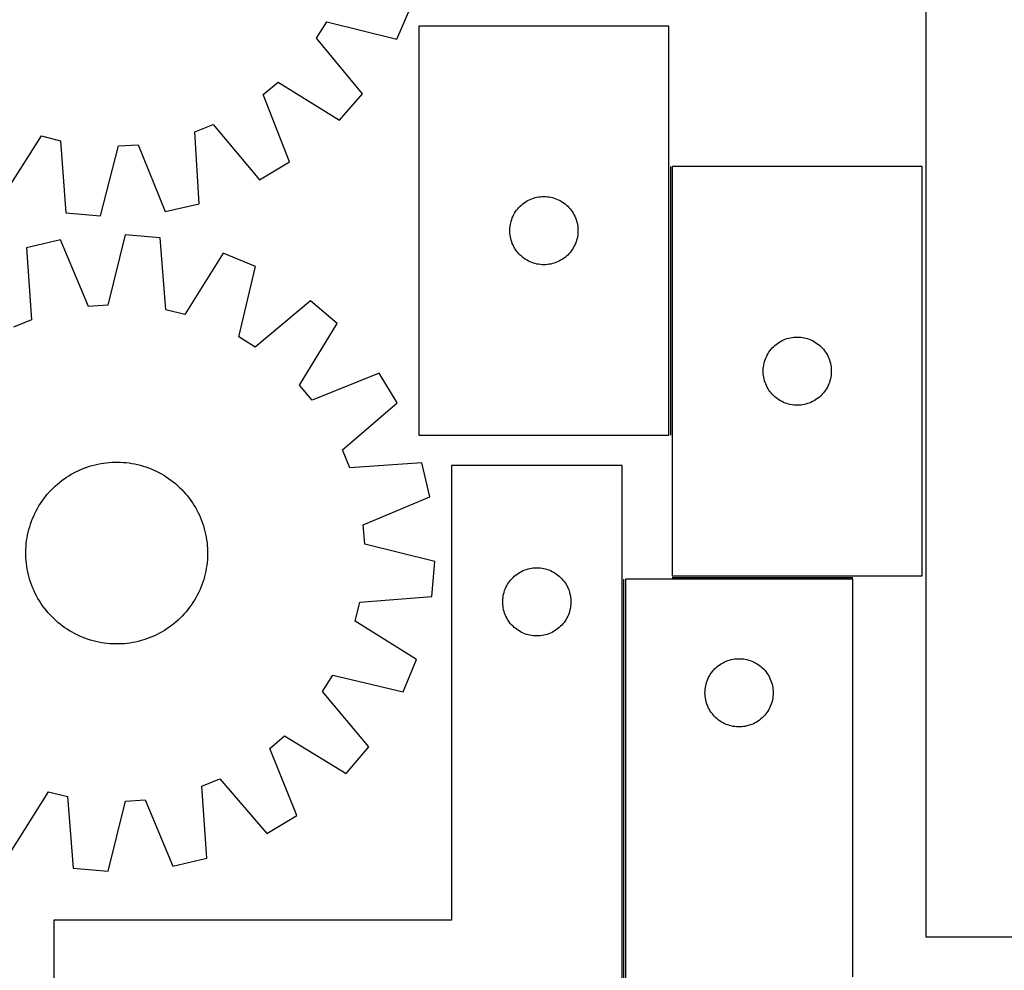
# Model space of a CAD drawing. Header units: millimetres. Extents: x 7 to 1493, y 7 to 2993.
# Tile 8 of 16: x 341 to 775, y 2194 to 2612. Entities that reach past the tile are written whole.
import ezdxf

# ---------------------------------------------------------------- set-up
doc = ezdxf.new("R2010")
doc.units = ezdxf.units.MM
doc.layers.add('COMMON', color=5, linetype='CONTINUOUS', true_color=0x0000ff)
doc.layers.add('CUT', color=7, linetype='CONTINUOUS', true_color=0x000000)

msp = doc.modelspace()

# ---------------------------------------------------------------- linework, layer by layer
at = {"layer": 'COMMON'}
for p, q in [((627.888266, 2547.123917), (627.888266, 2428.940216)), ((628.638267, 2366.373916), (708.034699, 2366.373916)), ((607.284699, 2115.623916), (607.284699, 2365.623916))]:
    msp.add_line(p, q, dxfattribs=at)
at = {"layer": 'CUT'}
for p, q in [((740.153122, 2658.313511), (740.153122, 2208.313511)), ((507.474322, 2603.220191), (513.532246, 2617.363461)), ((472.068838, 2603.578433), (476.636216, 2610.835045)), ((476.636216, 2610.835045), (507.474322, 2603.220191)), ((627.138266, 2608.940216), (517.138266, 2608.940216)), ((517.138266, 2608.940216), (517.138266, 2428.940216)), ((627.138266, 2428.940216), (627.138266, 2608.940216)), ((492.272258, 2579.067281), (472.068838, 2603.578433)), ((448.578405, 2578.769837), (455.164656, 2584.259888)), ((455.164656, 2584.259888), (482.140318, 2567.488233)), ((460.218636, 2549.215146), (448.578405, 2578.769837)), ((482.140318, 2567.488233), (492.272258, 2579.067281)), ((418.571398, 2562.434404), (426.531814, 2565.620489)), ((426.531814, 2565.620489), (447.004467, 2541.333759)), ((420.509014, 2530.729193), (418.571398, 2562.434404)), ((334.038916, 2533.804235), (351.107206, 2560.593192)), ((351.107206, 2560.593192), (359.420052, 2558.491773)), ((359.420052, 2558.491773), (361.707394, 2526.809873)), ((384.985112, 2556.171159), (393.540472, 2556.741402)), ((393.540472, 2556.741402), (405.506109, 2527.316951)), ((377.030445, 2525.418955), (384.985112, 2556.171159)), ((447.004467, 2541.333759), (460.218636, 2549.215146)), ((628.638267, 2547.123917), (628.638267, 2367.123917)), ((738.638267, 2547.123917), (628.638267, 2547.123917)), ((738.638267, 2367.123917), (738.638267, 2547.123917)), ((405.506109, 2527.316951), (420.509014, 2530.729193)), ((562.235984, 2530.207195), (562.829124, 2530.702014)), ((562.829124, 2530.702014), (563.446949, 2531.165642)), ((563.446949, 2531.165642), (564.087823, 2531.59685)), ((564.087823, 2531.59685), (564.750045, 2531.994495)), ((564.750045, 2531.994495), (565.431859, 2532.357523)), ((565.431859, 2532.357523), (566.131457, 2532.68497)), ((566.131457, 2532.68497), (566.846985, 2532.975969)), ((566.846985, 2532.975969), (567.576543, 2533.229747)), ((567.576543, 2533.229747), (568.318199, 2533.445632)), ((568.318199, 2533.445632), (569.069985, 2533.623052)), ((569.069985, 2533.623052), (569.829907, 2533.761535)), ((569.829907, 2533.761535), (570.595951, 2533.860715)), ((570.595951, 2533.860715), (571.366085, 2533.920328)), ((571.366085, 2533.920328), (572.138266, 2533.940216)), ((572.138266, 2533.940216), (572.910447, 2533.920328)), ((572.910447, 2533.920328), (573.680581, 2533.860715)), ((573.680581, 2533.860715), (574.446625, 2533.761535)), ((574.446625, 2533.761535), (575.206547, 2533.623052)), ((575.206547, 2533.623052), (575.958333, 2533.445632)), ((575.958333, 2533.445632), (576.699988, 2533.229747)), ((576.699988, 2533.229747), (577.429547, 2532.975969)), ((577.429547, 2532.975969), (578.145074, 2532.68497)), ((578.145074, 2532.68497), (578.844673, 2532.357523)), ((578.844673, 2532.357523), (579.526487, 2531.994495)), ((579.526487, 2531.994495), (580.188709, 2531.59685)), ((580.188709, 2531.59685), (580.829582, 2531.165642)), ((580.829582, 2531.165642), (581.447408, 2530.702014)), ((581.447408, 2530.702014), (582.040548, 2530.207195)), ((361.707394, 2526.809873), (377.030445, 2525.418955)), ((558.898084, 2525.989868), (559.278546, 2526.662108)), ((559.278546, 2526.662108), (559.693111, 2527.313872)), ((559.693111, 2527.313872), (560.140677, 2527.943431)), ((560.140677, 2527.943431), (560.620059, 2528.549114)), ((560.620059, 2528.549114), (561.129985, 2529.129317)), ((561.129985, 2529.129317), (561.669104, 2529.682499)), ((561.669104, 2529.682499), (562.235984, 2530.207195)), ((582.040548, 2530.207195), (582.607428, 2529.682499)), ((582.607428, 2529.682499), (583.146546, 2529.129317)), ((583.146546, 2529.129317), (583.656473, 2528.549114)), ((583.656473, 2528.549114), (584.135855, 2527.943431)), ((584.135855, 2527.943431), (584.583421, 2527.313872)), ((584.583421, 2527.313872), (584.997985, 2526.662108)), ((584.997985, 2526.662108), (585.378448, 2525.989868)), ((557.381297, 2521.629428), (557.5393, 2522.385533)), ((557.5393, 2522.385533), (557.736018, 2523.132501)), ((557.736018, 2523.132501), (557.970927, 2523.868352)), ((557.970927, 2523.868352), (558.243406, 2524.591135)), ((558.243406, 2524.591135), (558.552732, 2525.298932)), ((558.552732, 2525.298932), (558.898084, 2525.989868)), ((585.378448, 2525.989868), (585.7238, 2525.298932)), ((585.7238, 2525.298932), (586.033125, 2524.591135)), ((586.033125, 2524.591135), (586.305604, 2523.868352)), ((586.305604, 2523.868352), (586.540514, 2523.132501)), ((586.540514, 2523.132501), (586.737231, 2522.385533)), ((586.737231, 2522.385533), (586.895235, 2521.629428)), ((557.143239, 2519.326435), (557.183003, 2520.097848)), ((557.143239, 2518.553998), (557.143239, 2519.326435)), ((557.183003, 2517.782585), (557.143239, 2518.553998)), ((557.183003, 2520.097848), (557.262426, 2520.866192)), ((557.262426, 2517.014241), (557.183003, 2517.782585)), ((557.262426, 2520.866192), (557.381297, 2521.629428)), ((586.895235, 2521.629428), (587.014106, 2520.866192)), ((587.014106, 2520.866192), (587.093529, 2520.097848)), ((587.093529, 2517.782585), (587.014106, 2517.014241)), ((587.093529, 2520.097848), (587.133293, 2519.326435)), ((587.133293, 2518.553998), (587.093529, 2517.782585)), ((587.133293, 2519.326435), (587.133293, 2518.553998)), ((359.460465, 2514.896833), (344.487695, 2511.354698)), ((371.680657, 2485.577186), (359.460465, 2514.896833)), ((387.91861, 2517.041539), (380.230754, 2486.221552)), ((403.25314, 2515.783469), (387.91861, 2517.041539)), ((405.814965, 2484.122582), (403.25314, 2515.783469)), ((557.381297, 2516.251005), (557.262426, 2517.014241)), ((557.5393, 2515.4949), (557.381297, 2516.251005)), ((557.736018, 2514.747932), (557.5393, 2515.4949)), ((557.970927, 2514.012081), (557.736018, 2514.747932)), ((558.243406, 2513.289298), (557.970927, 2514.012081)), ((558.552732, 2512.581501), (558.243406, 2513.289298)), ((586.033125, 2513.289298), (585.7238, 2512.581501)), ((586.305604, 2514.012081), (586.033125, 2513.289298)), ((586.540514, 2514.747932), (586.305604, 2514.012081)), ((586.737231, 2515.4949), (586.540514, 2514.747932)), ((586.895235, 2516.251005), (586.737231, 2515.4949)), ((587.014106, 2517.014241), (586.895235, 2516.251005)), ((344.487695, 2511.354698), (346.700009, 2479.66747)), ((430.981196, 2509.029156), (414.14571, 2482.093284)), ((445.176436, 2503.09403), (430.981196, 2509.029156)), ((558.898084, 2511.890565), (558.552732, 2512.581501)), ((559.278546, 2511.218324), (558.898084, 2511.890565)), ((559.693111, 2510.566561), (559.278546, 2511.218324)), ((560.140677, 2509.937002), (559.693111, 2510.566561)), ((560.620059, 2509.331319), (560.140677, 2509.937002)), ((561.129985, 2508.751116), (560.620059, 2509.331319)), ((583.656473, 2509.331319), (583.146546, 2508.751116)), ((584.135855, 2509.937002), (583.656473, 2509.331319)), ((584.583421, 2510.566561), (584.135855, 2509.937002)), ((584.997985, 2511.218324), (584.583421, 2510.566561)), ((585.378448, 2511.890565), (584.997985, 2511.218324)), ((585.7238, 2512.581501), (585.378448, 2511.890565)), ((561.669104, 2508.197934), (561.129985, 2508.751116)), ((562.235984, 2507.673238), (561.669104, 2508.197934)), ((562.829124, 2507.178419), (562.235984, 2507.673238)), ((563.446949, 2506.714791), (562.829124, 2507.178419)), ((564.087823, 2506.283583), (563.446949, 2506.714791)), ((564.750045, 2505.885938), (564.087823, 2506.283583)), ((565.431859, 2505.52291), (564.750045, 2505.885938)), ((566.131457, 2505.195463), (565.431859, 2505.52291)), ((566.846985, 2504.904464), (566.131457, 2505.195463)), ((567.576543, 2504.650686), (566.846985, 2504.904464)), ((568.318199, 2504.434801), (567.576543, 2504.650686)), ((576.699988, 2504.650686), (575.958333, 2504.434801)), ((577.429547, 2504.904464), (576.699988, 2504.650686)), ((578.145074, 2505.195463), (577.429547, 2504.904464)), ((578.844673, 2505.52291), (578.145074, 2505.195463)), ((579.526487, 2505.885938), (578.844673, 2505.52291)), ((580.188709, 2506.283583), (579.526487, 2505.885938)), ((580.829582, 2506.714791), (580.188709, 2506.283583)), ((581.447408, 2507.178419), (580.829582, 2506.714791)), ((582.040548, 2507.673238), (581.447408, 2507.178419)), ((582.607428, 2508.197934), (582.040548, 2507.673238)), ((583.146546, 2508.751116), (582.607428, 2508.197934)), ((437.829123, 2472.191089), (445.176436, 2503.09403)), ((569.069985, 2504.257381), (568.318199, 2504.434801)), ((569.829907, 2504.118898), (569.069985, 2504.257381)), ((570.595951, 2504.019718), (569.829907, 2504.118898)), ((571.366085, 2503.960105), (570.595951, 2504.019718)), ((572.138266, 2503.940216), (571.366085, 2503.960105)), ((572.910447, 2503.960105), (572.138266, 2503.940216)), ((573.680581, 2504.019718), (572.910447, 2503.960105)), ((574.446625, 2504.118898), (573.680581, 2504.019718)), ((575.206547, 2504.257381), (574.446625, 2504.118898)), ((575.958333, 2504.434801), (575.206547, 2504.257381)), ((469.460186, 2488.101856), (445.125046, 2467.686771)), ((481.126607, 2478.070646), (469.460186, 2488.101856)), ((380.230754, 2486.221552), (371.680657, 2485.577186)), ((414.14571, 2482.093284), (405.814965, 2484.122582)), ((346.700009, 2479.66747), (338.767503, 2476.412516)), ((464.589363, 2450.950647), (481.126607, 2478.070646)), ((445.125046, 2467.686771), (437.829123, 2472.191089)), ((674.94695, 2469.349342), (675.587824, 2469.780551)), ((675.587824, 2469.780551), (676.250046, 2470.178196)), ((676.250046, 2470.178196), (676.93186, 2470.541224)), ((676.93186, 2470.541224), (677.631458, 2470.868671)), ((677.631458, 2470.868671), (678.346986, 2471.15967)), ((678.346986, 2471.15967), (679.076544, 2471.413448)), ((679.076544, 2471.413448), (679.8182, 2471.629333)), ((679.8182, 2471.629333), (680.569986, 2471.806753)), ((680.569986, 2471.806753), (681.329908, 2471.945236)), ((681.329908, 2471.945236), (682.095952, 2472.044415)), ((682.095952, 2472.044415), (682.866086, 2472.104029)), ((682.866086, 2472.104029), (683.638267, 2472.123917)), ((683.638267, 2472.123917), (684.410448, 2472.104029)), ((684.410448, 2472.104029), (685.180582, 2472.044415)), ((685.180582, 2472.044415), (685.946626, 2471.945236)), ((685.946626, 2471.945236), (686.706548, 2471.806753)), ((686.706548, 2471.806753), (687.458334, 2471.629333)), ((687.458334, 2471.629333), (688.199989, 2471.413448)), ((688.199989, 2471.413448), (688.929548, 2471.15967)), ((688.929548, 2471.15967), (689.645075, 2470.868671)), ((689.645075, 2470.868671), (690.344674, 2470.541224)), ((690.344674, 2470.541224), (691.026488, 2470.178196)), ((691.026488, 2470.178196), (691.68871, 2469.780551)), ((691.68871, 2469.780551), (692.329583, 2469.349342)), ((670.778547, 2464.845809), (671.193112, 2465.497573)), ((671.193112, 2465.497573), (671.640678, 2466.127132)), ((671.640678, 2466.127132), (672.12006, 2466.732815)), ((672.12006, 2466.732815), (672.629986, 2467.313017)), ((672.629986, 2467.313017), (673.169105, 2467.8662)), ((673.169105, 2467.8662), (673.735985, 2468.390896)), ((673.735985, 2468.390896), (674.329125, 2468.885714)), ((674.329125, 2468.885714), (674.94695, 2469.349342)), ((692.329583, 2469.349342), (692.947409, 2468.885714)), ((692.947409, 2468.885714), (693.540549, 2468.390896)), ((693.540549, 2468.390896), (694.107429, 2467.8662)), ((694.107429, 2467.8662), (694.646547, 2467.313017)), ((694.646547, 2467.313017), (695.156474, 2466.732815)), ((695.156474, 2466.732815), (695.635856, 2466.127132)), ((695.635856, 2466.127132), (696.083422, 2465.497573)), ((696.083422, 2465.497573), (696.497986, 2464.845809)), ((669.039301, 2460.569233), (669.236019, 2461.316202)), ((669.236019, 2461.316202), (669.470928, 2462.052053)), ((669.470928, 2462.052053), (669.743407, 2462.774836)), ((669.743407, 2462.774836), (670.052733, 2463.482633)), ((670.052733, 2463.482633), (670.398085, 2464.173568)), ((670.398085, 2464.173568), (670.778547, 2464.845809)), ((696.497986, 2464.845809), (696.878449, 2464.173568)), ((696.878449, 2464.173568), (697.223801, 2463.482633)), ((697.223801, 2463.482633), (697.533126, 2462.774836)), ((697.533126, 2462.774836), (697.805605, 2462.052053)), ((697.805605, 2462.052053), (698.040515, 2461.316202)), ((698.040515, 2461.316202), (698.237232, 2460.569233)), ((668.64324, 2457.510136), (668.683004, 2458.281549)), ((668.64324, 2456.737699), (668.64324, 2457.510136)), ((668.683004, 2458.281549), (668.762427, 2459.049893)), ((668.762427, 2459.049893), (668.881298, 2459.813129)), ((668.881298, 2459.813129), (669.039301, 2460.569233)), ((698.237232, 2460.569233), (698.395236, 2459.813129)), ((698.395236, 2459.813129), (698.514107, 2459.049893)), ((698.514107, 2459.049893), (698.59353, 2458.281549)), ((698.59353, 2458.281549), (698.633294, 2457.510136)), ((698.633294, 2457.510136), (698.633294, 2456.737699)), ((499.588989, 2456.308149), (470.136287, 2444.412221)), ((507.5846, 2443.162779), (499.588989, 2456.308149)), ((668.683004, 2455.966285), (668.64324, 2456.737699)), ((668.762427, 2455.197942), (668.683004, 2455.966285)), ((668.881298, 2454.434706), (668.762427, 2455.197942)), ((669.039301, 2453.678601), (668.881298, 2454.434706)), ((669.236019, 2452.931633), (669.039301, 2453.678601)), ((669.470928, 2452.195782), (669.236019, 2452.931633)), ((698.040515, 2452.931633), (697.805605, 2452.195782)), ((698.237232, 2453.678601), (698.040515, 2452.931633)), ((698.395236, 2454.434706), (698.237232, 2453.678601)), ((698.514107, 2455.197942), (698.395236, 2454.434706)), ((698.59353, 2455.966285), (698.514107, 2455.197942)), ((698.633294, 2456.737699), (698.59353, 2455.966285)), ((470.136287, 2444.412221), (464.589363, 2450.950647)), ((669.743407, 2451.472999), (669.470928, 2452.195782)), ((670.052733, 2450.765201), (669.743407, 2451.472999)), ((670.398085, 2450.074266), (670.052733, 2450.765201)), ((670.778547, 2449.402025), (670.398085, 2450.074266)), ((671.193112, 2448.750262), (670.778547, 2449.402025)), ((671.640678, 2448.120703), (671.193112, 2448.750262)), ((672.12006, 2447.51502), (671.640678, 2448.120703)), ((695.635856, 2448.120703), (695.156474, 2447.51502)), ((696.083422, 2448.750262), (695.635856, 2448.120703)), ((696.497986, 2449.402025), (696.083422, 2448.750262)), ((696.878449, 2450.074266), (696.497986, 2449.402025)), ((697.223801, 2450.765201), (696.878449, 2450.074266)), ((697.533126, 2451.472999), (697.223801, 2450.765201)), ((697.805605, 2452.195782), (697.533126, 2451.472999)), ((672.629986, 2446.934817), (672.12006, 2447.51502)), ((673.169105, 2446.381635), (672.629986, 2446.934817)), ((673.735985, 2445.856938), (673.169105, 2446.381635)), ((674.329125, 2445.36212), (673.735985, 2445.856938)), ((674.94695, 2444.898492), (674.329125, 2445.36212)), ((675.587824, 2444.467284), (674.94695, 2444.898492)), ((676.250046, 2444.069639), (675.587824, 2444.467284)), ((676.93186, 2443.706611), (676.250046, 2444.069639)), ((691.026488, 2444.069639), (690.344674, 2443.706611)), ((691.68871, 2444.467284), (691.026488, 2444.069639)), ((692.329583, 2444.898492), (691.68871, 2444.467284)), ((692.947409, 2445.36212), (692.329583, 2444.898492)), ((693.540549, 2445.856938), (692.947409, 2445.36212)), ((694.107429, 2446.381635), (693.540549, 2445.856938)), ((694.646547, 2446.934817), (694.107429, 2446.381635)), ((695.156474, 2447.51502), (694.646547, 2446.934817)), ((483.476206, 2422.480417), (507.5846, 2443.162779)), ((677.631458, 2443.379164), (676.93186, 2443.706611)), ((678.346986, 2443.088165), (677.631458, 2443.379164)), ((679.076544, 2442.834387), (678.346986, 2443.088165)), ((679.8182, 2442.618501), (679.076544, 2442.834387)), ((680.569986, 2442.441082), (679.8182, 2442.618501)), ((681.329908, 2442.302599), (680.569986, 2442.441082)), ((682.095952, 2442.203419), (681.329908, 2442.302599)), ((682.866086, 2442.143806), (682.095952, 2442.203419)), ((683.638267, 2442.123917), (682.866086, 2442.143806)), ((684.410448, 2442.143806), (683.638267, 2442.123917)), ((685.180582, 2442.203419), (684.410448, 2442.143806)), ((685.946626, 2442.302599), (685.180582, 2442.203419)), ((686.706548, 2442.441082), (685.946626, 2442.302599)), ((687.458334, 2442.618501), (686.706548, 2442.441082)), ((688.199989, 2442.834387), (687.458334, 2442.618501)), ((688.929548, 2443.088165), (688.199989, 2442.834387)), ((689.645075, 2443.379164), (688.929548, 2443.088165)), ((690.344674, 2443.706611), (689.645075, 2443.379164)), ((517.138266, 2428.940216), (627.138266, 2428.940216)), ((486.731159, 2414.547911), (483.476206, 2422.480417)), ((366.395499, 2412.933035), (367.530053, 2413.473214)), ((367.530053, 2413.473214), (368.681015, 2413.97749)), ((368.681015, 2413.97749), (369.847249, 2414.445364)), ((369.847249, 2414.445364), (371.027603, 2414.876375)), ((371.027603, 2414.876375), (372.220913, 2415.270098)), ((372.220913, 2415.270098), (373.426002, 2415.626143)), ((373.426002, 2415.626143), (374.641679, 2415.94416)), ((374.641679, 2415.94416), (375.866746, 2416.223835)), ((375.866746, 2416.223835), (377.099993, 2416.464891)), ((377.099993, 2416.464891), (378.340204, 2416.667092)), ((378.340204, 2416.667092), (379.586154, 2416.830236)), ((379.586154, 2416.830236), (380.836613, 2416.954164)), ((380.836613, 2416.954164), (382.090348, 2417.038753)), ((382.090348, 2417.038753), (383.346121, 2417.083919)), ((383.346121, 2417.083919), (384.602694, 2417.089619)), ((384.602694, 2417.089619), (385.858825, 2417.055845)), ((385.858825, 2417.055845), (387.113276, 2416.982632)), ((387.113276, 2416.982632), (388.364808, 2416.870052)), ((388.364808, 2416.870052), (389.612186, 2416.718216)), ((389.612186, 2416.718216), (390.85418, 2416.527274)), ((390.85418, 2416.527274), (392.089563, 2416.297414)), ((392.089563, 2416.297414), (393.317116, 2416.028863)), ((393.317116, 2416.028863), (394.535629, 2415.721887)), ((394.535629, 2415.721887), (395.743897, 2415.376787)), ((395.743897, 2415.376787), (396.94073, 2414.993905)), ((396.94073, 2414.993905), (398.124945, 2414.573619)), ((398.124945, 2414.573619), (399.295375, 2414.116342)), ((399.295375, 2414.116342), (400.450863, 2413.622528)), ((400.450863, 2413.622528), (401.590271, 2413.092662)), ((518.418387, 2416.760225), (486.731159, 2414.547911)), ((521.960522, 2401.787455), (518.418387, 2416.760225)), ((606.534698, 2415.623916), (531.534698, 2415.623916)), ((531.534698, 2415.623916), (531.534698, 2215.623916)), ((606.534698, 2115.623916), (606.534698, 2415.623916)), ((359.994164, 2408.970244), (361.007403, 2409.71345)), ((361.007403, 2409.71345), (362.043486, 2410.424462)), ((362.043486, 2410.424462), (363.101392, 2411.102579)), ((363.101392, 2411.102579), (364.180075, 2411.747132)), ((364.180075, 2411.747132), (365.278472, 2412.357485)), ((365.278472, 2412.357485), (366.395499, 2412.933035)), ((401.590271, 2413.092662), (402.712473, 2412.527268)), ((402.712473, 2412.527268), (403.816361, 2411.926904)), ((403.816361, 2411.926904), (404.900847, 2411.292162)), ((404.900847, 2411.292162), (405.96486, 2410.623669)), ((405.96486, 2410.623669), (407.00735, 2409.922084)), ((407.00735, 2409.922084), (408.027288, 2409.1881)), ((408.027288, 2409.1881), (409.023669, 2408.422442)), ((354.448768, 2403.878155), (355.304796, 2404.798058)), ((355.304796, 2404.798058), (356.189297, 2405.690619)), ((356.189297, 2405.690619), (357.101398, 2406.554957)), ((357.101398, 2406.554957), (358.040198, 2407.390218)), ((358.040198, 2407.390218), (359.00477, 2408.195579)), ((359.00477, 2408.195579), (359.994164, 2408.970244)), ((409.023669, 2408.422442), (409.995507, 2407.625863)), ((409.995507, 2407.625863), (410.941845, 2406.799152)), ((410.941845, 2406.799152), (411.861748, 2405.943124)), ((411.861748, 2405.943124), (412.754309, 2405.058623)), ((412.754309, 2405.058623), (413.618647, 2404.146522)), ((351.325836, 2399.94366), (352.05982, 2400.963598)), ((352.05982, 2400.963598), (352.825478, 2401.959979)), ((352.825478, 2401.959979), (353.622057, 2402.931817)), ((353.622057, 2402.931817), (354.448768, 2403.878155)), ((413.618647, 2404.146522), (414.453908, 2403.207722)), ((414.453908, 2403.207722), (415.259269, 2402.243149)), ((415.259269, 2402.243149), (416.033934, 2401.253756)), ((416.033934, 2401.253756), (416.77714, 2400.240517)), ((492.640876, 2389.567263), (521.960522, 2401.787455)), ((348.720652, 2395.648783), (349.321016, 2396.752671)), ((349.321016, 2396.752671), (349.955758, 2397.837157)), ((349.955758, 2397.837157), (350.624251, 2398.90117)), ((350.624251, 2398.90117), (351.325836, 2399.94366)), ((416.77714, 2400.240517), (417.488152, 2399.204434)), ((417.488152, 2399.204434), (418.166269, 2398.146528)), ((418.166269, 2398.146528), (418.810822, 2397.067845)), ((418.810822, 2397.067845), (419.421175, 2395.969448)), ((346.674301, 2391.061255), (347.131577, 2392.231685)), ((347.131577, 2392.231685), (347.625392, 2393.387174)), ((347.625392, 2393.387174), (348.155258, 2394.526581)), ((348.155258, 2394.526581), (348.720652, 2395.648783)), ((419.421175, 2395.969448), (419.996725, 2394.852421)), ((419.996725, 2394.852421), (420.536904, 2393.717867)), ((420.536904, 2393.717867), (421.04118, 2392.566905)), ((421.04118, 2392.566905), (421.509054, 2391.400671)), ((345.219057, 2386.253426), (345.526033, 2387.471939)), ((345.526033, 2387.471939), (345.871133, 2388.680207)), ((345.871133, 2388.680207), (346.254015, 2389.87704)), ((346.254015, 2389.87704), (346.674301, 2391.061255)), ((421.509054, 2391.400671), (421.940065, 2390.220317)), ((421.940065, 2390.220317), (422.333788, 2389.027007)), ((422.333788, 2389.027007), (422.689833, 2387.821918)), ((422.689833, 2387.821918), (423.00785, 2386.606241)), ((493.285242, 2381.017166), (492.640876, 2389.567263)), ((344.529704, 2382.548497), (344.720646, 2383.79049)), ((344.720646, 2383.79049), (344.950506, 2385.025873)), ((344.950506, 2385.025873), (345.219057, 2386.253426)), ((423.00785, 2386.606241), (423.287525, 2385.381174)), ((423.287525, 2385.381174), (423.528581, 2384.147926)), ((423.528581, 2384.147926), (423.730782, 2382.907716)), ((344.158301, 2377.539004), (344.192075, 2378.795135)), ((344.192075, 2378.795135), (344.265288, 2380.049586)), ((344.265288, 2380.049586), (344.377868, 2381.301118)), ((344.377868, 2381.301118), (344.529704, 2382.548497)), ((423.730782, 2382.907716), (423.893926, 2381.661766)), ((423.893926, 2381.661766), (424.017854, 2380.411307)), ((424.017854, 2380.411307), (424.102443, 2379.157572)), ((424.102443, 2379.157572), (424.147609, 2377.901799)), ((524.105229, 2373.32931), (493.285242, 2381.017166)), ((344.164001, 2376.282431), (344.158301, 2377.539004)), ((344.209167, 2375.026658), (344.164001, 2376.282431)), ((344.293756, 2373.772923), (344.209167, 2375.026658)), ((424.119535, 2375.389095), (424.046322, 2374.134644)), ((424.153308, 2376.645226), (424.119535, 2375.389095)), ((424.147609, 2377.901799), (424.153308, 2376.645226)), ((344.417684, 2372.522464), (344.293756, 2373.772923)), ((344.580828, 2371.276514), (344.417684, 2372.522464)), ((344.783029, 2370.036303), (344.580828, 2371.276514)), ((423.590964, 2370.39374), (423.361104, 2369.158357)), ((423.781906, 2371.635733), (423.590964, 2370.39374)), ((423.933742, 2372.883112), (423.781906, 2371.635733)), ((424.046322, 2374.134644), (423.933742, 2372.883112)), ((522.847159, 2357.99478), (524.105229, 2373.32931)), ((564.472976, 2369.913447), (565.214631, 2370.129332)), ((565.214631, 2370.129332), (565.966417, 2370.306752)), ((565.966417, 2370.306752), (566.72634, 2370.445235)), ((566.72634, 2370.445235), (567.492383, 2370.544414)), ((567.492383, 2370.544414), (568.262517, 2370.604028)), ((568.262517, 2370.604028), (569.034698, 2370.623916)), ((569.034698, 2370.623916), (569.80688, 2370.604028)), ((569.80688, 2370.604028), (570.577013, 2370.544414)), ((570.577013, 2370.544414), (571.343057, 2370.445235)), ((571.343057, 2370.445235), (572.102979, 2370.306752)), ((572.102979, 2370.306752), (572.854765, 2370.129332)), ((572.854765, 2370.129332), (573.596421, 2369.913447)), ((345.024085, 2368.803056), (344.783029, 2370.036303)), ((345.30376, 2367.577989), (345.024085, 2368.803056)), ((345.621777, 2366.362312), (345.30376, 2367.577989)), ((345.977822, 2365.157223), (345.621777, 2366.362312)), ((422.785577, 2366.712291), (422.440477, 2365.504023)), ((423.092553, 2367.930804), (422.785577, 2366.712291)), ((423.361104, 2369.158357), (423.092553, 2367.930804)), ((557.516491, 2365.232814), (558.026418, 2365.813016)), ((558.026418, 2365.813016), (558.565536, 2366.366199)), ((558.565536, 2366.366199), (559.132416, 2366.890895)), ((559.132416, 2366.890895), (559.725556, 2367.385713)), ((559.725556, 2367.385713), (560.343382, 2367.849341)), ((560.343382, 2367.849341), (560.984255, 2368.28055)), ((560.984255, 2368.28055), (561.646477, 2368.678195)), ((561.646477, 2368.678195), (562.328291, 2369.041223)), ((562.328291, 2369.041223), (563.02789, 2369.36867)), ((563.02789, 2369.36867), (563.743417, 2369.659669)), ((563.743417, 2369.659669), (564.472976, 2369.913447)), ((573.596421, 2369.913447), (574.325979, 2369.659669)), ((574.325979, 2369.659669), (575.041507, 2369.36867)), ((575.041507, 2369.36867), (575.741105, 2369.041223)), ((575.741105, 2369.041223), (576.422919, 2368.678195)), ((576.422919, 2368.678195), (577.085141, 2368.28055)), ((577.085141, 2368.28055), (577.726015, 2367.849341)), ((577.726015, 2367.849341), (578.34384, 2367.385713)), ((578.34384, 2367.385713), (578.93698, 2366.890895)), ((578.93698, 2366.890895), (579.50386, 2366.366199)), ((579.50386, 2366.366199), (580.042979, 2365.813016)), ((580.042979, 2365.813016), (580.552905, 2365.232814)), ((628.638267, 2367.123917), (738.638267, 2367.123917)), ((346.371545, 2363.963913), (345.977822, 2365.157223)), ((346.802556, 2362.783559), (346.371545, 2363.963913)), ((347.27043, 2361.617325), (346.802556, 2362.783559)), ((347.774706, 2360.466363), (347.27043, 2361.617325)), ((421.180032, 2361.952545), (420.686218, 2360.797056)), ((421.637309, 2363.122975), (421.180032, 2361.952545)), ((422.057595, 2364.30719), (421.637309, 2363.122975)), ((422.440477, 2365.504023), (422.057595, 2364.30719)), ((555.139839, 2361.274835), (555.449164, 2361.982632)), ((555.449164, 2361.982632), (555.794516, 2362.673567)), ((555.794516, 2362.673567), (556.174979, 2363.345808)), ((556.174979, 2363.345808), (556.589543, 2363.997572)), ((556.589543, 2363.997572), (557.03711, 2364.627131)), ((557.03711, 2364.627131), (557.516491, 2365.232814)), ((580.552905, 2365.232814), (581.032287, 2364.627131)), ((581.032287, 2364.627131), (581.479853, 2363.997572)), ((581.479853, 2363.997572), (581.894418, 2363.345808)), ((581.894418, 2363.345808), (582.27488, 2362.673567)), ((582.27488, 2362.673567), (582.620232, 2361.982632)), ((582.620232, 2361.982632), (582.929558, 2361.274835)), ((708.034699, 2365.623916), (608.034699, 2365.623916)), ((608.034699, 2365.623916), (608.034699, 2115.623916)), ((708.034699, 2190.623916), (708.034699, 2365.623916)), ((348.314885, 2359.331809), (347.774706, 2360.466363)), ((348.890435, 2358.214782), (348.314885, 2359.331809)), ((349.500788, 2357.116385), (348.890435, 2358.214782)), ((418.990594, 2357.431559), (418.355852, 2356.347073)), ((419.590958, 2358.535447), (418.990594, 2357.431559)), ((420.156352, 2359.657649), (419.590958, 2358.535447)), ((420.686218, 2360.797056), (420.156352, 2359.657649)), ((491.186272, 2355.432955), (522.847159, 2357.99478)), ((554.079435, 2356.781548), (554.158858, 2357.549892)), ((554.158858, 2357.549892), (554.277729, 2358.313128)), ((554.277729, 2358.313128), (554.435733, 2359.069232)), ((554.435733, 2359.069232), (554.63245, 2359.816201)), ((554.63245, 2359.816201), (554.86736, 2360.552052)), ((554.86736, 2360.552052), (555.139839, 2361.274835)), ((582.929558, 2361.274835), (583.202037, 2360.552052)), ((583.202037, 2360.552052), (583.436946, 2359.816201)), ((583.436946, 2359.816201), (583.633664, 2359.069232)), ((583.633664, 2359.069232), (583.791667, 2358.313128)), ((583.791667, 2358.313128), (583.910538, 2357.549892)), ((583.910538, 2357.549892), (583.989961, 2356.781548)), ((350.145341, 2356.037702), (349.500788, 2357.116385)), ((350.823458, 2354.979796), (350.145341, 2356.037702)), ((351.53447, 2353.943713), (350.823458, 2354.979796)), ((352.277676, 2352.930474), (351.53447, 2353.943713)), ((353.052341, 2351.941081), (352.277676, 2352.930474)), ((416.25179, 2353.220632), (415.486131, 2352.224251)), ((416.985774, 2354.24057), (416.25179, 2353.220632)), ((417.687359, 2355.28306), (416.985774, 2354.24057)), ((418.355852, 2356.347073), (417.687359, 2355.28306)), ((489.156974, 2347.10221), (491.186272, 2355.432955)), ((554.039671, 2356.010135), (554.079435, 2356.781548)), ((554.039671, 2355.237698), (554.039671, 2356.010135)), ((554.079435, 2354.466284), (554.039671, 2355.237698)), ((554.158858, 2353.697941), (554.079435, 2354.466284)), ((554.277729, 2352.934705), (554.158858, 2353.697941)), ((554.435733, 2352.1786), (554.277729, 2352.934705)), ((583.791667, 2352.934705), (583.633664, 2352.1786)), ((583.910538, 2353.697941), (583.791667, 2352.934705)), ((583.989961, 2354.466284), (583.910538, 2353.697941)), ((583.989961, 2356.781548), (584.029725, 2356.010135)), ((584.029725, 2355.237698), (583.989961, 2354.466284)), ((584.029725, 2356.010135), (584.029725, 2355.237698)), ((353.857702, 2350.976508), (353.052341, 2351.941081)), ((354.692963, 2350.037708), (353.857702, 2350.976508)), ((355.557301, 2349.125607), (354.692963, 2350.037708)), ((356.449862, 2348.241106), (355.557301, 2349.125607)), ((412.122313, 2348.493611), (411.210212, 2347.629273)), ((413.006814, 2349.386172), (412.122313, 2348.493611)), ((413.862842, 2350.306075), (413.006814, 2349.386172)), ((414.689553, 2351.252413), (413.862842, 2350.306075)), ((415.486131, 2352.224251), (414.689553, 2351.252413)), ((554.63245, 2351.431632), (554.435733, 2352.1786)), ((554.86736, 2350.695781), (554.63245, 2351.431632)), ((555.139839, 2349.972998), (554.86736, 2350.695781)), ((555.449164, 2349.2652), (555.139839, 2349.972998)), ((555.794516, 2348.574265), (555.449164, 2349.2652)), ((556.174979, 2347.902024), (555.794516, 2348.574265)), ((582.27488, 2348.574265), (581.894418, 2347.902024)), ((582.620232, 2349.2652), (582.27488, 2348.574265)), ((582.929558, 2349.972998), (582.620232, 2349.2652)), ((583.202037, 2350.695781), (582.929558, 2349.972998)), ((583.436946, 2351.431632), (583.202037, 2350.695781)), ((583.633664, 2352.1786), (583.436946, 2351.431632)), ((357.369765, 2347.385078), (356.449862, 2348.241106)), ((358.316103, 2346.558367), (357.369765, 2347.385078)), ((359.287941, 2345.761788), (358.316103, 2346.558367)), ((360.284321, 2344.99613), (359.287941, 2345.761788)), ((361.30426, 2344.262146), (360.284321, 2344.99613)), ((362.34675, 2343.560561), (361.30426, 2344.262146)), ((407.304207, 2344.47078), (406.268124, 2343.759768)), ((408.317445, 2345.213986), (407.304207, 2344.47078)), ((409.306839, 2345.988651), (408.317445, 2345.213986)), ((410.271412, 2346.794012), (409.306839, 2345.988651)), ((411.210212, 2347.629273), (410.271412, 2346.794012)), ((516.092846, 2330.266724), (489.156974, 2347.10221)), ((556.589543, 2347.250261), (556.174979, 2347.902024)), ((557.03711, 2346.620702), (556.589543, 2347.250261)), ((557.516491, 2346.015019), (557.03711, 2346.620702)), ((558.026418, 2345.434816), (557.516491, 2346.015019)), ((558.565536, 2344.881634), (558.026418, 2345.434816)), ((559.132416, 2344.356937), (558.565536, 2344.881634)), ((559.725556, 2343.862119), (559.132416, 2344.356937)), ((578.93698, 2344.356937), (578.34384, 2343.862119)), ((579.50386, 2344.881634), (578.93698, 2344.356937)), ((580.042979, 2345.434816), (579.50386, 2344.881634)), ((580.552905, 2346.015019), (580.042979, 2345.434816)), ((581.032287, 2346.620702), (580.552905, 2346.015019)), ((581.479853, 2347.250261), (581.032287, 2346.620702)), ((581.894418, 2347.902024), (581.479853, 2347.250261)), ((363.410763, 2342.892068), (362.34675, 2343.560561)), ((364.495249, 2342.257326), (363.410763, 2342.892068)), ((365.599137, 2341.656962), (364.495249, 2342.257326)), ((366.721339, 2341.091568), (365.599137, 2341.656962)), ((367.860746, 2340.561702), (366.721339, 2341.091568)), ((369.016235, 2340.067887), (367.860746, 2340.561702)), ((370.186665, 2339.610611), (369.016235, 2340.067887)), ((399.630595, 2340.20674), (398.464361, 2339.738866)), ((400.781556, 2340.711016), (399.630595, 2340.20674)), ((401.916111, 2341.251195), (400.781556, 2340.711016)), ((403.033137, 2341.826745), (401.916111, 2341.251195)), ((404.131535, 2342.437098), (403.033137, 2341.826745)), ((405.210218, 2343.081651), (404.131535, 2342.437098)), ((406.268124, 2343.759768), (405.210218, 2343.081651)), ((560.343382, 2343.398491), (559.725556, 2343.862119)), ((560.984255, 2342.967283), (560.343382, 2343.398491)), ((561.646477, 2342.569638), (560.984255, 2342.967283)), ((562.328291, 2342.20661), (561.646477, 2342.569638)), ((563.02789, 2341.879163), (562.328291, 2342.20661)), ((563.743417, 2341.588164), (563.02789, 2341.879163)), ((564.472976, 2341.334386), (563.743417, 2341.588164)), ((565.214631, 2341.1185), (564.472976, 2341.334386)), ((565.966417, 2340.941081), (565.214631, 2341.1185)), ((566.72634, 2340.802598), (565.966417, 2340.941081)), ((567.492383, 2340.703418), (566.72634, 2340.802598)), ((568.262517, 2340.643805), (567.492383, 2340.703418)), ((569.034698, 2340.623916), (568.262517, 2340.643805)), ((569.80688, 2340.643805), (569.034698, 2340.623916)), ((570.577013, 2340.703418), (569.80688, 2340.643805)), ((571.343057, 2340.802598), (570.577013, 2340.703418)), ((572.102979, 2340.941081), (571.343057, 2340.802598)), ((572.854765, 2341.1185), (572.102979, 2340.941081)), ((573.596421, 2341.334386), (572.854765, 2341.1185)), ((574.325979, 2341.588164), (573.596421, 2341.334386)), ((575.041507, 2341.879163), (574.325979, 2341.588164)), ((575.741105, 2342.20661), (575.041507, 2341.879163)), ((576.422919, 2342.569638), (575.741105, 2342.20661)), ((577.085141, 2342.967283), (576.422919, 2342.569638)), ((577.726015, 2343.398491), (577.085141, 2342.967283)), ((578.34384, 2343.862119), (577.726015, 2343.398491)), ((371.37088, 2339.190325), (370.186665, 2339.610611)), ((372.567713, 2338.807443), (371.37088, 2339.190325)), ((373.775981, 2338.462343), (372.567713, 2338.807443)), ((374.994493, 2338.155367), (373.775981, 2338.462343)), ((376.222047, 2337.886816), (374.994493, 2338.155367)), ((377.45743, 2337.656956), (376.222047, 2337.886816)), ((378.699423, 2337.466014), (377.45743, 2337.656956)), ((379.946802, 2337.314178), (378.699423, 2337.466014)), ((381.198334, 2337.201598), (379.946802, 2337.314178)), ((382.452785, 2337.128385), (381.198334, 2337.201598)), ((383.708916, 2337.094611), (382.452785, 2337.128385)), ((384.965488, 2337.100311), (383.708916, 2337.094611)), ((386.221262, 2337.145477), (384.965488, 2337.100311)), ((387.474997, 2337.230066), (386.221262, 2337.145477)), ((388.725456, 2337.353994), (387.474997, 2337.230066)), ((389.971406, 2337.517138), (388.725456, 2337.353994)), ((391.211616, 2337.719339), (389.971406, 2337.517138)), ((392.444864, 2337.960395), (391.211616, 2337.719339)), ((393.669931, 2338.24007), (392.444864, 2337.960395)), ((394.885608, 2338.558087), (393.669931, 2338.24007)), ((396.090697, 2338.914132), (394.885608, 2338.558087)), ((397.284007, 2339.307855), (396.090697, 2338.914132)), ((398.464361, 2339.738866), (397.284007, 2339.307855)), ((510.15772, 2316.071484), (516.092846, 2330.266724)), ((647.845599, 2326.632197), (648.425801, 2327.142123)), ((648.425801, 2327.142123), (649.031485, 2327.621505)), ((649.031485, 2327.621505), (649.661043, 2328.069072)), ((649.661043, 2328.069072), (650.312807, 2328.483636)), ((650.312807, 2328.483636), (650.985048, 2328.864098)), ((650.985048, 2328.864098), (651.675983, 2329.20945)), ((651.675983, 2329.20945), (652.383781, 2329.518776)), ((652.383781, 2329.518776), (653.106563, 2329.791255)), ((653.106563, 2329.791255), (653.842415, 2330.026164)), ((653.842415, 2330.026164), (654.589383, 2330.222882)), ((654.589383, 2330.222882), (655.345488, 2330.380886)), ((655.345488, 2330.380886), (656.108724, 2330.499756)), ((656.108724, 2330.499756), (656.877067, 2330.579179)), ((656.877067, 2330.579179), (657.64848, 2330.618943)), ((657.64848, 2330.618943), (658.420918, 2330.618943)), ((658.420918, 2330.618943), (659.192331, 2330.579179)), ((659.192331, 2330.579179), (659.960675, 2330.499756)), ((659.960675, 2330.499756), (660.723911, 2330.380886)), ((660.723911, 2330.380886), (661.480015, 2330.222882)), ((661.480015, 2330.222882), (662.226984, 2330.026164)), ((662.226984, 2330.026164), (662.962835, 2329.791255)), ((662.962835, 2329.791255), (663.685618, 2329.518776)), ((663.685618, 2329.518776), (664.393415, 2329.20945)), ((664.393415, 2329.20945), (665.08435, 2328.864098)), ((665.08435, 2328.864098), (665.756591, 2328.483636)), ((665.756591, 2328.483636), (666.408355, 2328.069072)), ((666.408355, 2328.069072), (667.037913, 2327.621505)), ((667.037913, 2327.621505), (667.643597, 2327.142123)), ((667.643597, 2327.142123), (668.223799, 2326.632197)), ((474.750461, 2316.122874), (479.254779, 2323.418797)), ((479.254779, 2323.418797), (510.15772, 2316.071484)), ((644.617393, 2322.330323), (644.980421, 2323.012137)), ((644.980421, 2323.012137), (645.378066, 2323.674359)), ((645.378066, 2323.674359), (645.809274, 2324.315233)), ((645.809274, 2324.315233), (646.272902, 2324.933059)), ((646.272902, 2324.933059), (646.76772, 2325.526198)), ((646.76772, 2325.526198), (647.292416, 2326.093079)), ((647.292416, 2326.093079), (647.845599, 2326.632197)), ((668.223799, 2326.632197), (668.776982, 2326.093079)), ((668.776982, 2326.093079), (669.301678, 2325.526198)), ((669.301678, 2325.526198), (669.796496, 2324.933059)), ((669.796496, 2324.933059), (670.260124, 2324.315233)), ((670.260124, 2324.315233), (670.691333, 2323.674359)), ((670.691333, 2323.674359), (671.088978, 2323.012137)), ((671.088978, 2323.012137), (671.452005, 2322.330323)), ((643.213381, 2317.932275), (643.351864, 2318.692197)), ((643.351864, 2318.692197), (643.529283, 2319.443983)), ((643.529283, 2319.443983), (643.745168, 2320.185639)), ((643.745168, 2320.185639), (643.998947, 2320.915198)), ((643.998947, 2320.915198), (644.289946, 2321.630725)), ((644.289946, 2321.630725), (644.617393, 2322.330323)), ((671.452005, 2322.330323), (671.779453, 2321.630725)), ((671.779453, 2321.630725), (672.070451, 2320.915198)), ((672.070451, 2320.915198), (672.32423, 2320.185639)), ((672.32423, 2320.185639), (672.540115, 2319.443983)), ((672.540115, 2319.443983), (672.717534, 2318.692197)), ((672.717534, 2318.692197), (672.856018, 2317.932275)), ((495.165546, 2291.787734), (474.750461, 2316.122874)), ((643.034699, 2315.623916), (643.054588, 2316.396098)), ((643.054588, 2314.851735), (643.034699, 2315.623916)), ((643.054588, 2316.396098), (643.114201, 2317.166231)), ((643.114201, 2314.081601), (643.054588, 2314.851735)), ((643.114201, 2317.166231), (643.213381, 2317.932275)), ((643.213381, 2313.315558), (643.114201, 2314.081601)), ((672.856018, 2317.932275), (672.955197, 2317.166231)), ((672.955197, 2314.081601), (672.856018, 2313.315558)), ((672.955197, 2317.166231), (673.014811, 2316.396098)), ((673.014811, 2314.851735), (672.955197, 2314.081601)), ((673.014811, 2316.396098), (673.034699, 2315.623916)), ((673.034699, 2315.623916), (673.014811, 2314.851735)), ((643.351864, 2312.555635), (643.213381, 2313.315558)), ((643.529283, 2311.80385), (643.351864, 2312.555635)), ((643.745168, 2311.062194), (643.529283, 2311.80385)), ((643.998947, 2310.332635), (643.745168, 2311.062194)), ((644.289946, 2309.617108), (643.998947, 2310.332635)), ((644.617393, 2308.917509), (644.289946, 2309.617108)), ((671.779453, 2309.617108), (671.452005, 2308.917509)), ((672.070451, 2310.332635), (671.779453, 2309.617108)), ((672.32423, 2311.062194), (672.070451, 2310.332635)), ((672.540115, 2311.80385), (672.32423, 2311.062194)), ((672.717534, 2312.555635), (672.540115, 2311.80385)), ((672.856018, 2313.315558), (672.717534, 2312.555635)), ((644.980421, 2308.235695), (644.617393, 2308.917509)), ((645.378066, 2307.573473), (644.980421, 2308.235695)), ((645.809274, 2306.9326), (645.378066, 2307.573473)), ((646.272902, 2306.314774), (645.809274, 2306.9326)), ((646.76772, 2305.721635), (646.272902, 2306.314774)), ((647.292416, 2305.154754), (646.76772, 2305.721635)), ((647.845599, 2304.615636), (647.292416, 2305.154754)), ((668.776982, 2305.154754), (668.223799, 2304.615636)), ((669.301678, 2305.721635), (668.776982, 2305.154754)), ((669.796496, 2306.314774), (669.301678, 2305.721635)), ((670.260124, 2306.9326), (669.796496, 2306.314774)), ((670.691333, 2307.573473), (670.260124, 2306.9326)), ((671.088978, 2308.235695), (670.691333, 2307.573473)), ((671.452005, 2308.917509), (671.088978, 2308.235695)), ((648.425801, 2304.10571), (647.845599, 2304.615636)), ((649.031485, 2303.626328), (648.425801, 2304.10571)), ((649.661043, 2303.178761), (649.031485, 2303.626328)), ((650.312807, 2302.764197), (649.661043, 2303.178761)), ((650.985048, 2302.383734), (650.312807, 2302.764197)), ((651.675983, 2302.038382), (650.985048, 2302.383734)), ((652.383781, 2301.729057), (651.675983, 2302.038382)), ((653.106563, 2301.456578), (652.383781, 2301.729057)), ((653.842415, 2301.221668), (653.106563, 2301.456578)), ((654.589383, 2301.024951), (653.842415, 2301.221668)), ((655.345488, 2300.866947), (654.589383, 2301.024951)), ((656.108724, 2300.748076), (655.345488, 2300.866947)), ((660.723911, 2300.866947), (659.960675, 2300.748076)), ((661.480015, 2301.024951), (660.723911, 2300.866947)), ((662.226984, 2301.221668), (661.480015, 2301.024951)), ((662.962835, 2301.456578), (662.226984, 2301.221668)), ((663.685618, 2301.729057), (662.962835, 2301.456578)), ((664.393415, 2302.038382), (663.685618, 2301.729057)), ((665.08435, 2302.383734), (664.393415, 2302.038382)), ((665.756591, 2302.764197), (665.08435, 2302.383734)), ((666.408355, 2303.178761), (665.756591, 2302.764197)), ((667.037913, 2303.626328), (666.408355, 2303.178761)), ((667.643597, 2304.10571), (667.037913, 2303.626328)), ((668.223799, 2304.615636), (667.643597, 2304.10571)), ((451.475911, 2291.111633), (458.014337, 2296.658557)), ((458.014337, 2296.658557), (485.134336, 2280.121313)), ((656.877067, 2300.668653), (656.108724, 2300.748076)), ((657.64848, 2300.628889), (656.877067, 2300.668653)), ((658.420918, 2300.628889), (657.64848, 2300.628889)), ((659.192331, 2300.668653), (658.420918, 2300.628889)), ((659.960675, 2300.748076), (659.192331, 2300.668653)), ((463.371839, 2261.658931), (451.475911, 2291.111633)), ((485.134336, 2280.121313), (495.165546, 2291.787734)), ((421.611601, 2274.51676), (429.544107, 2277.771714)), ((429.544107, 2277.771714), (450.226469, 2253.66332)), ((337.330414, 2245.155074), (354.1659, 2272.090946)), ((354.1659, 2272.090946), (362.496645, 2270.061648)), ((423.823915, 2242.829532), (421.611601, 2274.51676)), ((362.496645, 2270.061648), (365.05847, 2238.400761)), ((380.392999, 2237.142691), (388.080856, 2267.962678)), ((388.080856, 2267.962678), (396.630953, 2268.607044)), ((396.630953, 2268.607044), (408.851145, 2239.287397)), ((450.226469, 2253.66332), (463.371839, 2261.658931)), ((408.851145, 2239.287397), (423.823915, 2242.829532)), ((365.05847, 2238.400761), (380.392999, 2237.142691)), ((531.534698, 2215.623916), (356.534698, 2215.623916)), ((356.534698, 2215.623916), (356.534698, 2115.623916)), ((740.153122, 2208.313511), (1090.153122, 2208.313511))]:
    msp.add_line(p, q, dxfattribs=at)

doc.saveas('drawing.dxf')
